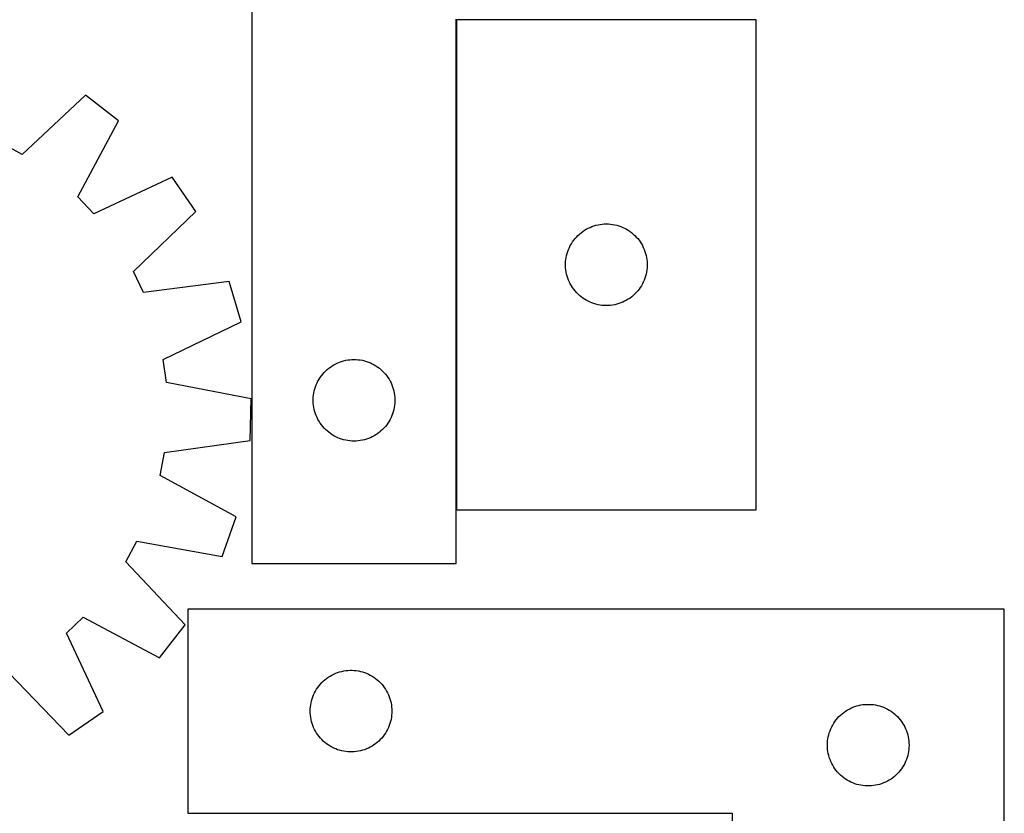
# Model space of a CAD drawing. Header units: millimetres. Extents: x 7 to 1493, y 7 to 2993.
# Tile 12 of 15: x 1132 to 1493, y 2113 to 2405. Entities that reach past the tile are written whole.
import ezdxf

# ---------------------------------------------------------------- set-up
doc = ezdxf.new("R2010")
doc.units = ezdxf.units.MM
doc.layers.add('COMMON', color=5, linetype='CONTINUOUS', true_color=0x0000ff)
doc.layers.add('CUT', color=7, linetype='CONTINUOUS', true_color=0x000000)

msp = doc.modelspace()

# ---------------------------------------------------------------- linework, layer by layer
at = {"layer": 'COMMON'}
msp.add_line((1292.082334, 2404.548403), (1292.082334, 2224.548403), dxfattribs=at)
at = {"layer": 'CUT'}
for p, q in [((1216.982334, 2504.748404), (1216.982334, 2204.748404)), ((1291.982334, 2204.748404), (1291.982334, 2404.748404)), ((1402.182335, 2404.548403), (1292.182335, 2404.548403)), ((1292.182335, 2404.548403), (1292.182335, 2224.548403)), ((1402.182335, 2224.548403), (1402.182335, 2404.548403)), ((1155.768593, 2376.845594), (1132.61095, 2355.103967)), ((1167.97676, 2367.481235), (1155.768593, 2376.845594)), ((1152.97912, 2339.480422), (1167.97676, 2367.481235)), ((1132.61095, 2355.103967), (1125.074975, 2359.19401)), ((1187.625125, 2346.783226), (1158.882366, 2333.261816)), ((1196.342035, 2334.104661), (1187.625125, 2346.783226)), ((1158.882366, 2333.261816), (1152.97912, 2339.480422)), ((1173.425705, 2312.10883), (1196.342035, 2334.104661)), ((1337.280053, 2325.815382), (1337.873193, 2326.3102)), ((1337.873193, 2326.3102), (1338.491019, 2326.773828)), ((1338.491019, 2326.773828), (1339.131892, 2327.205036)), ((1339.131892, 2327.205036), (1339.794114, 2327.602681)), ((1339.794114, 2327.602681), (1340.475928, 2327.965709)), ((1340.475928, 2327.965709), (1341.175527, 2328.293156)), ((1341.175527, 2328.293156), (1341.891054, 2328.584155)), ((1341.891054, 2328.584155), (1342.620613, 2328.837934)), ((1342.620613, 2328.837934), (1343.362269, 2329.053819)), ((1343.362269, 2329.053819), (1344.114054, 2329.231238)), ((1344.114054, 2329.231238), (1344.873977, 2329.369721)), ((1344.873977, 2329.369721), (1345.64002, 2329.468901)), ((1345.64002, 2329.468901), (1346.410154, 2329.528514)), ((1346.410154, 2329.528514), (1347.182335, 2329.548403)), ((1347.182335, 2329.548403), (1347.954517, 2329.528514)), ((1347.954517, 2329.528514), (1348.72465, 2329.468901)), ((1348.72465, 2329.468901), (1349.490694, 2329.369721)), ((1349.490694, 2329.369721), (1350.250616, 2329.231238)), ((1350.250616, 2329.231238), (1351.002402, 2329.053819)), ((1351.002402, 2329.053819), (1351.744058, 2328.837934)), ((1351.744058, 2328.837934), (1352.473617, 2328.584155)), ((1352.473617, 2328.584155), (1353.189144, 2328.293156)), ((1353.189144, 2328.293156), (1353.888742, 2327.965709)), ((1353.888742, 2327.965709), (1354.570556, 2327.602681)), ((1354.570556, 2327.602681), (1355.232778, 2327.205036)), ((1355.232778, 2327.205036), (1355.873652, 2326.773828)), ((1355.873652, 2326.773828), (1356.491478, 2326.3102)), ((1356.491478, 2326.3102), (1357.084617, 2325.815382)), ((1334.322616, 2322.270295), (1334.73718, 2322.922059)), ((1334.73718, 2322.922059), (1335.184747, 2323.551617)), ((1335.184747, 2323.551617), (1335.664129, 2324.157301)), ((1335.664129, 2324.157301), (1336.174055, 2324.737503)), ((1336.174055, 2324.737503), (1336.713173, 2325.290686)), ((1336.713173, 2325.290686), (1337.280053, 2325.815382)), ((1357.084617, 2325.815382), (1357.651498, 2325.290686)), ((1357.651498, 2325.290686), (1358.190616, 2324.737503)), ((1358.190616, 2324.737503), (1358.700542, 2324.157301)), ((1358.700542, 2324.157301), (1359.179924, 2323.551617)), ((1359.179924, 2323.551617), (1359.627491, 2322.922059)), ((1359.627491, 2322.922059), (1360.042055, 2322.270295)), ((1332.780087, 2318.740687), (1333.014997, 2319.476539)), ((1333.014997, 2319.476539), (1333.287476, 2320.199321)), ((1333.287476, 2320.199321), (1333.596801, 2320.907119)), ((1333.596801, 2320.907119), (1333.942153, 2321.598054)), ((1333.942153, 2321.598054), (1334.322616, 2322.270295)), ((1360.042055, 2322.270295), (1360.422517, 2321.598054)), ((1360.422517, 2321.598054), (1360.767869, 2320.907119)), ((1360.767869, 2320.907119), (1361.077195, 2320.199321)), ((1361.077195, 2320.199321), (1361.349674, 2319.476539)), ((1361.349674, 2319.476539), (1361.584583, 2318.740687)), ((1332.187308, 2314.934622), (1332.227072, 2315.706035)), ((1332.227072, 2315.706035), (1332.306495, 2316.474378)), ((1332.306495, 2316.474378), (1332.425366, 2317.237614)), ((1332.425366, 2317.237614), (1332.58337, 2317.993719)), ((1332.58337, 2317.993719), (1332.780087, 2318.740687)), ((1361.584583, 2318.740687), (1361.781301, 2317.993719)), ((1361.781301, 2317.993719), (1361.939305, 2317.237614)), ((1361.939305, 2317.237614), (1362.058175, 2316.474378)), ((1362.058175, 2316.474378), (1362.137598, 2315.706035)), ((1362.137598, 2315.706035), (1362.177362, 2314.934622)), ((1177.11837, 2304.370382), (1173.425705, 2312.10883)), ((1332.187308, 2314.162184), (1332.187308, 2314.934622)), ((1332.227072, 2313.390771), (1332.187308, 2314.162184)), ((1332.306495, 2312.622428), (1332.227072, 2313.390771)), ((1332.425366, 2311.859191), (1332.306495, 2312.622428)), ((1332.58337, 2311.103087), (1332.425366, 2311.859191)), ((1361.939305, 2311.859191), (1361.781301, 2311.103087)), ((1362.058175, 2312.622428), (1361.939305, 2311.859191)), ((1362.137598, 2313.390771), (1362.058175, 2312.622428)), ((1362.177362, 2314.162184), (1362.137598, 2313.390771)), ((1362.177362, 2314.934622), (1362.177362, 2314.162184)), ((1208.632705, 2308.348006), (1177.11837, 2304.370382)), ((1213.005087, 2293.5963), (1208.632705, 2308.348006)), ((1332.780087, 2310.356118), (1332.58337, 2311.103087)), ((1333.014997, 2309.620267), (1332.780087, 2310.356118)), ((1333.287476, 2308.897484), (1333.014997, 2309.620267)), ((1333.596801, 2308.189687), (1333.287476, 2308.897484)), ((1333.942153, 2307.498752), (1333.596801, 2308.189687)), ((1360.767869, 2308.189687), (1360.422517, 2307.498752)), ((1361.077195, 2308.897484), (1360.767869, 2308.189687)), ((1361.349674, 2309.620267), (1361.077195, 2308.897484)), ((1361.584583, 2310.356118), (1361.349674, 2309.620267)), ((1361.781301, 2311.103087), (1361.584583, 2310.356118)), ((1334.322616, 2306.826511), (1333.942153, 2307.498752)), ((1334.73718, 2306.174747), (1334.322616, 2306.826511)), ((1335.184747, 2305.545189), (1334.73718, 2306.174747)), ((1335.664129, 2304.939505), (1335.184747, 2305.545189)), ((1336.174055, 2304.359303), (1335.664129, 2304.939505)), ((1336.713173, 2303.80612), (1336.174055, 2304.359303)), ((1358.190616, 2304.359303), (1357.651498, 2303.80612)), ((1358.700542, 2304.939505), (1358.190616, 2304.359303)), ((1359.179924, 2305.545189), (1358.700542, 2304.939505)), ((1359.627491, 2306.174747), (1359.179924, 2305.545189)), ((1360.042055, 2306.826511), (1359.627491, 2306.174747)), ((1360.422517, 2307.498752), (1360.042055, 2306.826511)), ((1337.280053, 2303.281424), (1336.713173, 2303.80612)), ((1337.873193, 2302.786606), (1337.280053, 2303.281424)), ((1338.491019, 2302.322978), (1337.873193, 2302.786606)), ((1339.131892, 2301.891769), (1338.491019, 2302.322978)), ((1339.794114, 2301.494124), (1339.131892, 2301.891769)), ((1340.475928, 2301.131097), (1339.794114, 2301.494124)), ((1341.175527, 2300.803649), (1340.475928, 2301.131097)), ((1341.891054, 2300.512651), (1341.175527, 2300.803649)), ((1353.189144, 2300.803649), (1352.473617, 2300.512651)), ((1353.888742, 2301.131097), (1353.189144, 2300.803649)), ((1354.570556, 2301.494124), (1353.888742, 2301.131097)), ((1355.232778, 2301.891769), (1354.570556, 2301.494124)), ((1355.873652, 2302.322978), (1355.232778, 2301.891769)), ((1356.491478, 2302.786606), (1355.873652, 2302.322978)), ((1357.084617, 2303.281424), (1356.491478, 2302.786606)), ((1357.651498, 2303.80612), (1357.084617, 2303.281424)), ((1342.620613, 2300.258872), (1341.891054, 2300.512651)), ((1343.362269, 2300.042987), (1342.620613, 2300.258872)), ((1344.114054, 2299.865568), (1343.362269, 2300.042987)), ((1344.873977, 2299.727084), (1344.114054, 2299.865568)), ((1345.64002, 2299.627905), (1344.873977, 2299.727084)), ((1346.410154, 2299.568292), (1345.64002, 2299.627905)), ((1347.182335, 2299.548403), (1346.410154, 2299.568292)), ((1347.954517, 2299.568292), (1347.182335, 2299.548403)), ((1348.72465, 2299.627905), (1347.954517, 2299.568292)), ((1349.490694, 2299.727084), (1348.72465, 2299.627905)), ((1350.250616, 2299.865568), (1349.490694, 2299.727084)), ((1351.002402, 2300.042987), (1350.250616, 2299.865568)), ((1351.744058, 2300.258872), (1351.002402, 2300.042987)), ((1352.473617, 2300.512651), (1351.744058, 2300.258872)), ((1184.413276, 2279.758558), (1213.005087, 2293.5963)), ((1185.533897, 2271.257759), (1184.413276, 2279.758558)), ((1249.191053, 2278.784156), (1249.920612, 2279.037935)), ((1249.920612, 2279.037935), (1250.662268, 2279.25382)), ((1250.662268, 2279.25382), (1251.414053, 2279.431239)), ((1251.414053, 2279.431239), (1252.173976, 2279.569722)), ((1252.173976, 2279.569722), (1252.940019, 2279.668902)), ((1252.940019, 2279.668902), (1253.710153, 2279.728515)), ((1253.710153, 2279.728515), (1254.482334, 2279.748404)), ((1254.482334, 2279.748404), (1255.254516, 2279.728515)), ((1255.254516, 2279.728515), (1256.024649, 2279.668902)), ((1256.024649, 2279.668902), (1256.790693, 2279.569722)), ((1256.790693, 2279.569722), (1257.550615, 2279.431239)), ((1257.550615, 2279.431239), (1258.302401, 2279.25382)), ((1258.302401, 2279.25382), (1259.044057, 2279.037935)), ((1259.044057, 2279.037935), (1259.773616, 2278.784156)), ((1243.474054, 2274.937504), (1244.013172, 2275.490687)), ((1244.013172, 2275.490687), (1244.580052, 2276.015383)), ((1244.580052, 2276.015383), (1245.173192, 2276.510201)), ((1245.173192, 2276.510201), (1245.791018, 2276.973829)), ((1245.791018, 2276.973829), (1246.431891, 2277.405037)), ((1246.431891, 2277.405037), (1247.094113, 2277.802682)), ((1247.094113, 2277.802682), (1247.775927, 2278.16571)), ((1247.775927, 2278.16571), (1248.475526, 2278.493157)), ((1248.475526, 2278.493157), (1249.191053, 2278.784156)), ((1259.773616, 2278.784156), (1260.489143, 2278.493157)), ((1260.489143, 2278.493157), (1261.188741, 2278.16571)), ((1261.188741, 2278.16571), (1261.870555, 2277.802682)), ((1261.870555, 2277.802682), (1262.532777, 2277.405037)), ((1262.532777, 2277.405037), (1263.173651, 2276.973829)), ((1263.173651, 2276.973829), (1263.791477, 2276.510201)), ((1263.791477, 2276.510201), (1264.384616, 2276.015383)), ((1264.384616, 2276.015383), (1264.951497, 2275.490687)), ((1264.951497, 2275.490687), (1265.490615, 2274.937504)), ((1240.8968, 2271.10712), (1241.242152, 2271.798055)), ((1241.242152, 2271.798055), (1241.622615, 2272.470296)), ((1241.622615, 2272.470296), (1242.037179, 2273.12206)), ((1242.037179, 2273.12206), (1242.484746, 2273.751618)), ((1242.484746, 2273.751618), (1242.964128, 2274.357302)), ((1242.964128, 2274.357302), (1243.474054, 2274.937504)), ((1265.490615, 2274.937504), (1266.000541, 2274.357302)), ((1266.000541, 2274.357302), (1266.479923, 2273.751618)), ((1266.479923, 2273.751618), (1266.92749, 2273.12206)), ((1266.92749, 2273.12206), (1267.342054, 2272.470296)), ((1267.342054, 2272.470296), (1267.722516, 2271.798055)), ((1267.722516, 2271.798055), (1268.067868, 2271.10712)), ((1216.734964, 2265.30224), (1185.533897, 2271.257759)), ((1239.725365, 2267.437615), (1239.883369, 2268.19372)), ((1239.883369, 2268.19372), (1240.080086, 2268.940688)), ((1240.080086, 2268.940688), (1240.314996, 2269.67654)), ((1240.314996, 2269.67654), (1240.587475, 2270.399322)), ((1240.587475, 2270.399322), (1240.8968, 2271.10712)), ((1268.067868, 2271.10712), (1268.377194, 2270.399322)), ((1268.377194, 2270.399322), (1268.649673, 2269.67654)), ((1268.649673, 2269.67654), (1268.884582, 2268.940688)), ((1268.884582, 2268.940688), (1269.0813, 2268.19372)), ((1269.0813, 2268.19372), (1269.239304, 2267.437615)), ((1216.334819, 2249.921394), (1216.734964, 2265.30224)), ((1239.487307, 2265.134623), (1239.527071, 2265.906036)), ((1239.487307, 2264.362185), (1239.487307, 2265.134623)), ((1239.527071, 2265.906036), (1239.606494, 2266.674379)), ((1239.606494, 2266.674379), (1239.725365, 2267.437615)), ((1269.239304, 2267.437615), (1269.358174, 2266.674379)), ((1269.358174, 2266.674379), (1269.437597, 2265.906036)), ((1269.437597, 2265.906036), (1269.477361, 2265.134623)), ((1269.477361, 2265.134623), (1269.477361, 2264.362185)), ((1239.527071, 2263.590772), (1239.487307, 2264.362185)), ((1239.606494, 2262.822429), (1239.527071, 2263.590772)), ((1239.725365, 2262.059192), (1239.606494, 2262.822429)), ((1239.883369, 2261.303088), (1239.725365, 2262.059192)), ((1240.080086, 2260.556119), (1239.883369, 2261.303088)), ((1269.0813, 2261.303088), (1268.884582, 2260.556119)), ((1269.239304, 2262.059192), (1269.0813, 2261.303088)), ((1269.358174, 2262.822429), (1269.239304, 2262.059192)), ((1269.437597, 2263.590772), (1269.358174, 2262.822429)), ((1269.477361, 2264.362185), (1269.437597, 2263.590772)), ((1240.314996, 2259.820268), (1240.080086, 2260.556119)), ((1240.587475, 2259.097485), (1240.314996, 2259.820268)), ((1240.8968, 2258.389688), (1240.587475, 2259.097485)), ((1241.242152, 2257.698753), (1240.8968, 2258.389688)), ((1241.622615, 2257.026512), (1241.242152, 2257.698753)), ((1267.722516, 2257.698753), (1267.342054, 2257.026512)), ((1268.067868, 2258.389688), (1267.722516, 2257.698753)), ((1268.377194, 2259.097485), (1268.067868, 2258.389688)), ((1268.649673, 2259.820268), (1268.377194, 2259.097485)), ((1268.884582, 2260.556119), (1268.649673, 2259.820268)), ((1242.037179, 2256.374748), (1241.622615, 2257.026512)), ((1242.484746, 2255.74519), (1242.037179, 2256.374748)), ((1242.964128, 2255.139506), (1242.484746, 2255.74519)), ((1243.474054, 2254.559304), (1242.964128, 2255.139506)), ((1244.013172, 2254.006121), (1243.474054, 2254.559304)), ((1244.580052, 2253.481425), (1244.013172, 2254.006121)), ((1264.951497, 2254.006121), (1264.384616, 2253.481425)), ((1265.490615, 2254.559304), (1264.951497, 2254.006121)), ((1266.000541, 2255.139506), (1265.490615, 2254.559304)), ((1266.479923, 2255.74519), (1266.000541, 2255.139506)), ((1266.92749, 2256.374748), (1266.479923, 2255.74519)), ((1267.342054, 2257.026512), (1266.92749, 2256.374748)), ((1245.173192, 2252.986607), (1244.580052, 2253.481425)), ((1245.791018, 2252.522979), (1245.173192, 2252.986607)), ((1246.431891, 2252.09177), (1245.791018, 2252.522979)), ((1247.094113, 2251.694125), (1246.431891, 2252.09177)), ((1247.775927, 2251.331098), (1247.094113, 2251.694125)), ((1248.475526, 2251.00365), (1247.775927, 2251.331098)), ((1249.191053, 2250.712652), (1248.475526, 2251.00365)), ((1249.920612, 2250.458873), (1249.191053, 2250.712652)), ((1250.662268, 2250.242988), (1249.920612, 2250.458873)), ((1251.414053, 2250.065569), (1250.662268, 2250.242988)), ((1252.173976, 2249.927085), (1251.414053, 2250.065569)), ((1257.550615, 2250.065569), (1256.790693, 2249.927085)), ((1258.302401, 2250.242988), (1257.550615, 2250.065569)), ((1259.044057, 2250.458873), (1258.302401, 2250.242988)), ((1259.773616, 2250.712652), (1259.044057, 2250.458873)), ((1260.489143, 2251.00365), (1259.773616, 2250.712652)), ((1261.188741, 2251.331098), (1260.489143, 2251.00365)), ((1261.870555, 2251.694125), (1261.188741, 2251.331098)), ((1262.532777, 2252.09177), (1261.870555, 2251.694125)), ((1263.173651, 2252.522979), (1262.532777, 2252.09177)), ((1263.791477, 2252.986607), (1263.173651, 2252.522979)), ((1264.384616, 2253.481425), (1263.791477, 2252.986607)), ((1184.866293, 2245.596274), (1216.334819, 2249.921394)), ((1252.940019, 2249.827906), (1252.173976, 2249.927085)), ((1253.710153, 2249.768293), (1252.940019, 2249.827906)), ((1254.482334, 2249.748404), (1253.710153, 2249.768293)), ((1255.254516, 2249.768293), (1254.482334, 2249.748404)), ((1256.024649, 2249.827906), (1255.254516, 2249.768293)), ((1256.790693, 2249.927085), (1256.024649, 2249.827906)), ((1183.305176, 2237.165243), (1184.866293, 2245.596274)), ((1211.138797, 2221.859548), (1183.305176, 2237.165243)), ((1206.005293, 2207.355146), (1211.138797, 2221.859548)), ((1292.182335, 2224.548403), (1402.182335, 2224.548403)), ((1170.65037, 2205.430047), (1174.740412, 2212.966022)), ((1174.740412, 2212.966022), (1206.005293, 2207.355146)), ((1192.391996, 2182.272403), (1170.65037, 2205.430047)), ((1216.982334, 2204.748404), (1291.982334, 2204.748404)), ((1148.808218, 2179.158631), (1155.026824, 2185.061877)), ((1155.026824, 2185.061877), (1183.027637, 2170.064237)), ((1493.387666, 2188.023826), (1193.387666, 2188.023826)), ((1193.387666, 2188.023826), (1193.387666, 2113.023826)), ((1493.387666, 1938.023826), (1493.387666, 2188.023826)), ((1183.027637, 2170.064237), (1192.391996, 2182.272403)), ((1162.329628, 2150.415872), (1148.808218, 2179.158631)), ((1127.655233, 2164.615292), (1149.651063, 2141.698961)), ((1245.014011, 2162.968982), (1245.665774, 2163.383546)), ((1245.665774, 2163.383546), (1246.338015, 2163.764008)), ((1246.338015, 2163.764008), (1247.028951, 2164.10936)), ((1247.028951, 2164.10936), (1247.736748, 2164.418686)), ((1247.736748, 2164.418686), (1248.459531, 2164.691165)), ((1248.459531, 2164.691165), (1249.195382, 2164.926074)), ((1249.195382, 2164.926074), (1249.94235, 2165.122792)), ((1249.94235, 2165.122792), (1250.698455, 2165.280796)), ((1250.698455, 2165.280796), (1251.461691, 2165.399666)), ((1251.461691, 2165.399666), (1252.230034, 2165.479089)), ((1252.230034, 2165.479089), (1253.001448, 2165.518853)), ((1253.001448, 2165.518853), (1253.773885, 2165.518853)), ((1253.773885, 2165.518853), (1254.545298, 2165.479089)), ((1254.545298, 2165.479089), (1255.313642, 2165.399666)), ((1255.313642, 2165.399666), (1256.076878, 2165.280796)), ((1256.076878, 2165.280796), (1256.832983, 2165.122792)), ((1256.832983, 2165.122792), (1257.579951, 2164.926074)), ((1257.579951, 2164.926074), (1258.315802, 2164.691165)), ((1258.315802, 2164.691165), (1259.038585, 2164.418686)), ((1259.038585, 2164.418686), (1259.746382, 2164.10936)), ((1259.746382, 2164.10936), (1260.437318, 2163.764008)), ((1260.437318, 2163.764008), (1261.109558, 2163.383546)), ((1261.109558, 2163.383546), (1261.761322, 2162.968982)), ((1241.162241, 2159.215143), (1241.625869, 2159.832969)), ((1241.625869, 2159.832969), (1242.120687, 2160.426108)), ((1242.120687, 2160.426108), (1242.645384, 2160.992989)), ((1242.645384, 2160.992989), (1243.198566, 2161.532107)), ((1243.198566, 2161.532107), (1243.778769, 2162.042033)), ((1243.778769, 2162.042033), (1244.384452, 2162.521415)), ((1244.384452, 2162.521415), (1245.014011, 2162.968982)), ((1261.761322, 2162.968982), (1262.390881, 2162.521415)), ((1262.390881, 2162.521415), (1262.996564, 2162.042033)), ((1262.996564, 2162.042033), (1263.576766, 2161.532107)), ((1263.576766, 2161.532107), (1264.129949, 2160.992989)), ((1264.129949, 2160.992989), (1264.654645, 2160.426108)), ((1264.654645, 2160.426108), (1265.149464, 2159.832969)), ((1265.149464, 2159.832969), (1265.613091, 2159.215143)), ((1239.351914, 2155.815108), (1239.642913, 2156.530635)), ((1239.642913, 2156.530635), (1239.97036, 2157.230233)), ((1239.97036, 2157.230233), (1240.333388, 2157.912047)), ((1240.333388, 2157.912047), (1240.731033, 2158.574269)), ((1240.731033, 2158.574269), (1241.162241, 2159.215143)), ((1265.613091, 2159.215143), (1266.0443, 2158.574269)), ((1266.0443, 2158.574269), (1266.441945, 2157.912047)), ((1266.441945, 2157.912047), (1266.804973, 2157.230233)), ((1266.804973, 2157.230233), (1267.13242, 2156.530635)), ((1267.13242, 2156.530635), (1267.423419, 2155.815108)), ((1238.467168, 2152.066141), (1238.566348, 2152.832185)), ((1238.566348, 2152.832185), (1238.704831, 2153.592107)), ((1238.704831, 2153.592107), (1238.882251, 2154.343893)), ((1238.882251, 2154.343893), (1239.098136, 2155.085549)), ((1239.098136, 2155.085549), (1239.351914, 2155.815108)), ((1267.423419, 2155.815108), (1267.677197, 2155.085549)), ((1267.677197, 2155.085549), (1267.893082, 2154.343893)), ((1267.893082, 2154.343893), (1268.070502, 2153.592107)), ((1268.070502, 2153.592107), (1268.208985, 2152.832185)), ((1268.208985, 2152.832185), (1268.308165, 2152.066141)), ((1438.459531, 2152.191165), (1439.195382, 2152.426074)), ((1439.195382, 2152.426074), (1439.94235, 2152.622792)), ((1439.94235, 2152.622792), (1440.698455, 2152.780796)), ((1440.698455, 2152.780796), (1441.461691, 2152.899666)), ((1441.461691, 2152.899666), (1442.230034, 2152.979089)), ((1442.230034, 2152.979089), (1443.001448, 2153.018853)), ((1443.001448, 2153.018853), (1443.773885, 2153.018853)), ((1443.773885, 2153.018853), (1444.545298, 2152.979089)), ((1444.545298, 2152.979089), (1445.313642, 2152.899666)), ((1445.313642, 2152.899666), (1446.076878, 2152.780796)), ((1446.076878, 2152.780796), (1446.832983, 2152.622792)), ((1446.832983, 2152.622792), (1447.579951, 2152.426074)), ((1447.579951, 2152.426074), (1448.315802, 2152.191165)), ((1149.651063, 2141.698961), (1162.329628, 2150.415872)), ((1238.387666, 2150.523826), (1238.407555, 2151.296008)), ((1238.407555, 2149.751645), (1238.387666, 2150.523826)), ((1238.407555, 2151.296008), (1238.467168, 2152.066141)), ((1238.467168, 2148.981511), (1238.407555, 2149.751645)), ((1238.566348, 2148.215468), (1238.467168, 2148.981511)), ((1268.308165, 2148.981511), (1268.208985, 2148.215468)), ((1268.308165, 2152.066141), (1268.367778, 2151.296008)), ((1268.367778, 2149.751645), (1268.308165, 2148.981511)), ((1268.367778, 2151.296008), (1268.387666, 2150.523826)), ((1268.387666, 2150.523826), (1268.367778, 2149.751645)), ((1432.645384, 2148.492989), (1433.198566, 2149.032107)), ((1433.198566, 2149.032107), (1433.778769, 2149.542033)), ((1433.778769, 2149.542033), (1434.384452, 2150.021415)), ((1434.384452, 2150.021415), (1435.014011, 2150.468982)), ((1435.014011, 2150.468982), (1435.665774, 2150.883546)), ((1435.665774, 2150.883546), (1436.338015, 2151.264008)), ((1436.338015, 2151.264008), (1437.028951, 2151.60936)), ((1437.028951, 2151.60936), (1437.736748, 2151.918686)), ((1437.736748, 2151.918686), (1438.459531, 2152.191165)), ((1448.315802, 2152.191165), (1449.038585, 2151.918686)), ((1449.038585, 2151.918686), (1449.746382, 2151.60936)), ((1449.746382, 2151.60936), (1450.437318, 2151.264008)), ((1450.437318, 2151.264008), (1451.109558, 2150.883546)), ((1451.109558, 2150.883546), (1451.761322, 2150.468982)), ((1451.761322, 2150.468982), (1452.390881, 2150.021415)), ((1452.390881, 2150.021415), (1452.996564, 2149.542033)), ((1452.996564, 2149.542033), (1453.576766, 2149.032107)), ((1453.576766, 2149.032107), (1454.129949, 2148.492989)), ((1238.704831, 2147.455545), (1238.566348, 2148.215468)), ((1238.882251, 2146.70376), (1238.704831, 2147.455545)), ((1239.098136, 2145.962104), (1238.882251, 2146.70376)), ((1239.351914, 2145.232545), (1239.098136, 2145.962104)), ((1239.642913, 2144.517018), (1239.351914, 2145.232545)), ((1267.423419, 2145.232545), (1267.13242, 2144.517018)), ((1267.677197, 2145.962104), (1267.423419, 2145.232545)), ((1267.893082, 2146.70376), (1267.677197, 2145.962104)), ((1268.070502, 2147.455545), (1267.893082, 2146.70376)), ((1268.208985, 2148.215468), (1268.070502, 2147.455545)), ((1429.97036, 2144.730233), (1430.333388, 2145.412047)), ((1430.333388, 2145.412047), (1430.731033, 2146.074269)), ((1430.731033, 2146.074269), (1431.162241, 2146.715143)), ((1431.162241, 2146.715143), (1431.625869, 2147.332969)), ((1431.625869, 2147.332969), (1432.120687, 2147.926108)), ((1432.120687, 2147.926108), (1432.645384, 2148.492989)), ((1454.129949, 2148.492989), (1454.654645, 2147.926108)), ((1454.654645, 2147.926108), (1455.149464, 2147.332969)), ((1455.149464, 2147.332969), (1455.613091, 2146.715143)), ((1455.613091, 2146.715143), (1456.0443, 2146.074269)), ((1456.0443, 2146.074269), (1456.441945, 2145.412047)), ((1456.441945, 2145.412047), (1456.804973, 2144.730233)), ((1239.97036, 2143.817419), (1239.642913, 2144.517018)), ((1240.333388, 2143.135605), (1239.97036, 2143.817419)), ((1240.731033, 2142.473383), (1240.333388, 2143.135605)), ((1241.162241, 2141.83251), (1240.731033, 2142.473383)), ((1241.625869, 2141.214684), (1241.162241, 2141.83251)), ((1265.613091, 2141.83251), (1265.149464, 2141.214684)), ((1266.0443, 2142.473383), (1265.613091, 2141.83251)), ((1266.441945, 2143.135605), (1266.0443, 2142.473383)), ((1266.804973, 2143.817419), (1266.441945, 2143.135605)), ((1267.13242, 2144.517018), (1266.804973, 2143.817419)), ((1428.704831, 2141.092107), (1428.882251, 2141.843893)), ((1428.882251, 2141.843893), (1429.098136, 2142.585549)), ((1429.098136, 2142.585549), (1429.351914, 2143.315108)), ((1429.351914, 2143.315108), (1429.642913, 2144.030635)), ((1429.642913, 2144.030635), (1429.97036, 2144.730233)), ((1456.804973, 2144.730233), (1457.13242, 2144.030635)), ((1457.13242, 2144.030635), (1457.423419, 2143.315108)), ((1457.423419, 2143.315108), (1457.677197, 2142.585549)), ((1457.677197, 2142.585549), (1457.893082, 2141.843893)), ((1457.893082, 2141.843893), (1458.070502, 2141.092107)), ((1242.120687, 2140.621545), (1241.625869, 2141.214684)), ((1242.645384, 2140.054664), (1242.120687, 2140.621545)), ((1243.198566, 2139.515546), (1242.645384, 2140.054664)), ((1243.778769, 2139.00562), (1243.198566, 2139.515546)), ((1244.384452, 2138.526238), (1243.778769, 2139.00562)), ((1245.014011, 2138.078671), (1244.384452, 2138.526238)), ((1245.665774, 2137.664107), (1245.014011, 2138.078671)), ((1261.761322, 2138.078671), (1261.109558, 2137.664107)), ((1262.390881, 2138.526238), (1261.761322, 2138.078671)), ((1262.996564, 2139.00562), (1262.390881, 2138.526238)), ((1263.576766, 2139.515546), (1262.996564, 2139.00562)), ((1264.129949, 2140.054664), (1263.576766, 2139.515546)), ((1264.654645, 2140.621545), (1264.129949, 2140.054664)), ((1265.149464, 2141.214684), (1264.654645, 2140.621545)), ((1428.387666, 2138.023826), (1428.407555, 2138.796008)), ((1428.407555, 2137.251645), (1428.387666, 2138.023826)), ((1428.407555, 2138.796008), (1428.467168, 2139.566141)), ((1428.467168, 2139.566141), (1428.566348, 2140.332185)), ((1428.566348, 2140.332185), (1428.704831, 2141.092107)), ((1458.070502, 2141.092107), (1458.208985, 2140.332185)), ((1458.208985, 2140.332185), (1458.308165, 2139.566141)), ((1458.308165, 2139.566141), (1458.367778, 2138.796008)), ((1458.367778, 2138.796008), (1458.387666, 2138.023826)), ((1458.387666, 2138.023826), (1458.367778, 2137.251645)), ((1246.338015, 2137.283644), (1245.665774, 2137.664107)), ((1247.028951, 2136.938292), (1246.338015, 2137.283644)), ((1247.736748, 2136.628967), (1247.028951, 2136.938292)), ((1248.459531, 2136.356488), (1247.736748, 2136.628967)), ((1249.195382, 2136.121578), (1248.459531, 2136.356488)), ((1249.94235, 2135.924861), (1249.195382, 2136.121578)), ((1250.698455, 2135.766857), (1249.94235, 2135.924861)), ((1251.461691, 2135.647986), (1250.698455, 2135.766857)), ((1252.230034, 2135.568563), (1251.461691, 2135.647986)), ((1253.001448, 2135.528799), (1252.230034, 2135.568563)), ((1253.773885, 2135.528799), (1253.001448, 2135.528799)), ((1254.545298, 2135.568563), (1253.773885, 2135.528799)), ((1255.313642, 2135.647986), (1254.545298, 2135.568563)), ((1256.076878, 2135.766857), (1255.313642, 2135.647986)), ((1256.832983, 2135.924861), (1256.076878, 2135.766857)), ((1257.579951, 2136.121578), (1256.832983, 2135.924861)), ((1258.315802, 2136.356488), (1257.579951, 2136.121578)), ((1259.038585, 2136.628967), (1258.315802, 2136.356488)), ((1259.746382, 2136.938292), (1259.038585, 2136.628967)), ((1260.437318, 2137.283644), (1259.746382, 2136.938292)), ((1261.109558, 2137.664107), (1260.437318, 2137.283644)), ((1428.467168, 2136.481511), (1428.407555, 2137.251645)), ((1428.566348, 2135.715468), (1428.467168, 2136.481511)), ((1428.704831, 2134.955545), (1428.566348, 2135.715468)), ((1428.882251, 2134.20376), (1428.704831, 2134.955545)), ((1458.070502, 2134.955545), (1457.893082, 2134.20376)), ((1458.208985, 2135.715468), (1458.070502, 2134.955545)), ((1458.308165, 2136.481511), (1458.208985, 2135.715468)), ((1458.367778, 2137.251645), (1458.308165, 2136.481511)), ((1429.098136, 2133.462104), (1428.882251, 2134.20376)), ((1429.351914, 2132.732545), (1429.098136, 2133.462104)), ((1429.642913, 2132.017018), (1429.351914, 2132.732545)), ((1429.97036, 2131.317419), (1429.642913, 2132.017018)), ((1430.333388, 2130.635605), (1429.97036, 2131.317419)), ((1456.804973, 2131.317419), (1456.441945, 2130.635605)), ((1457.13242, 2132.017018), (1456.804973, 2131.317419)), ((1457.423419, 2132.732545), (1457.13242, 2132.017018)), ((1457.677197, 2133.462104), (1457.423419, 2132.732545)), ((1457.893082, 2134.20376), (1457.677197, 2133.462104)), ((1430.731033, 2129.973383), (1430.333388, 2130.635605)), ((1431.162241, 2129.33251), (1430.731033, 2129.973383)), ((1431.625869, 2128.714684), (1431.162241, 2129.33251)), ((1432.120687, 2128.121545), (1431.625869, 2128.714684)), ((1432.645384, 2127.554664), (1432.120687, 2128.121545)), ((1433.198566, 2127.015546), (1432.645384, 2127.554664)), ((1454.129949, 2127.554664), (1453.576766, 2127.015546)), ((1454.654645, 2128.121545), (1454.129949, 2127.554664)), ((1455.149464, 2128.714684), (1454.654645, 2128.121545)), ((1455.613091, 2129.33251), (1455.149464, 2128.714684)), ((1456.0443, 2129.973383), (1455.613091, 2129.33251)), ((1456.441945, 2130.635605), (1456.0443, 2129.973383)), ((1433.778769, 2126.50562), (1433.198566, 2127.015546)), ((1434.384452, 2126.026238), (1433.778769, 2126.50562)), ((1435.014011, 2125.578671), (1434.384452, 2126.026238)), ((1435.665774, 2125.164107), (1435.014011, 2125.578671)), ((1436.338015, 2124.783644), (1435.665774, 2125.164107)), ((1437.028951, 2124.438292), (1436.338015, 2124.783644)), ((1437.736748, 2124.128967), (1437.028951, 2124.438292)), ((1438.459531, 2123.856488), (1437.736748, 2124.128967)), ((1439.195382, 2123.621578), (1438.459531, 2123.856488)), ((1439.94235, 2123.424861), (1439.195382, 2123.621578)), ((1440.698455, 2123.266857), (1439.94235, 2123.424861)), ((1446.832983, 2123.424861), (1446.076878, 2123.266857)), ((1447.579951, 2123.621578), (1446.832983, 2123.424861)), ((1448.315802, 2123.856488), (1447.579951, 2123.621578)), ((1449.038585, 2124.128967), (1448.315802, 2123.856488)), ((1449.746382, 2124.438292), (1449.038585, 2124.128967)), ((1450.437318, 2124.783644), (1449.746382, 2124.438292)), ((1451.109558, 2125.164107), (1450.437318, 2124.783644)), ((1451.761322, 2125.578671), (1451.109558, 2125.164107)), ((1452.390881, 2126.026238), (1451.761322, 2125.578671)), ((1452.996564, 2126.50562), (1452.390881, 2126.026238)), ((1453.576766, 2127.015546), (1452.996564, 2126.50562)), ((1441.461691, 2123.147986), (1440.698455, 2123.266857)), ((1442.230034, 2123.068563), (1441.461691, 2123.147986)), ((1443.001448, 2123.028799), (1442.230034, 2123.068563)), ((1443.773885, 2123.028799), (1443.001448, 2123.028799)), ((1444.545298, 2123.068563), (1443.773885, 2123.028799)), ((1445.313642, 2123.147986), (1444.545298, 2123.068563)), ((1446.076878, 2123.266857), (1445.313642, 2123.147986)), ((1193.387666, 2113.023826), (1393.387666, 2113.023826)), ((1393.387666, 2113.023826), (1393.387666, 1938.023826))]:
    msp.add_line(p, q, dxfattribs=at)

doc.saveas('drawing.dxf')
